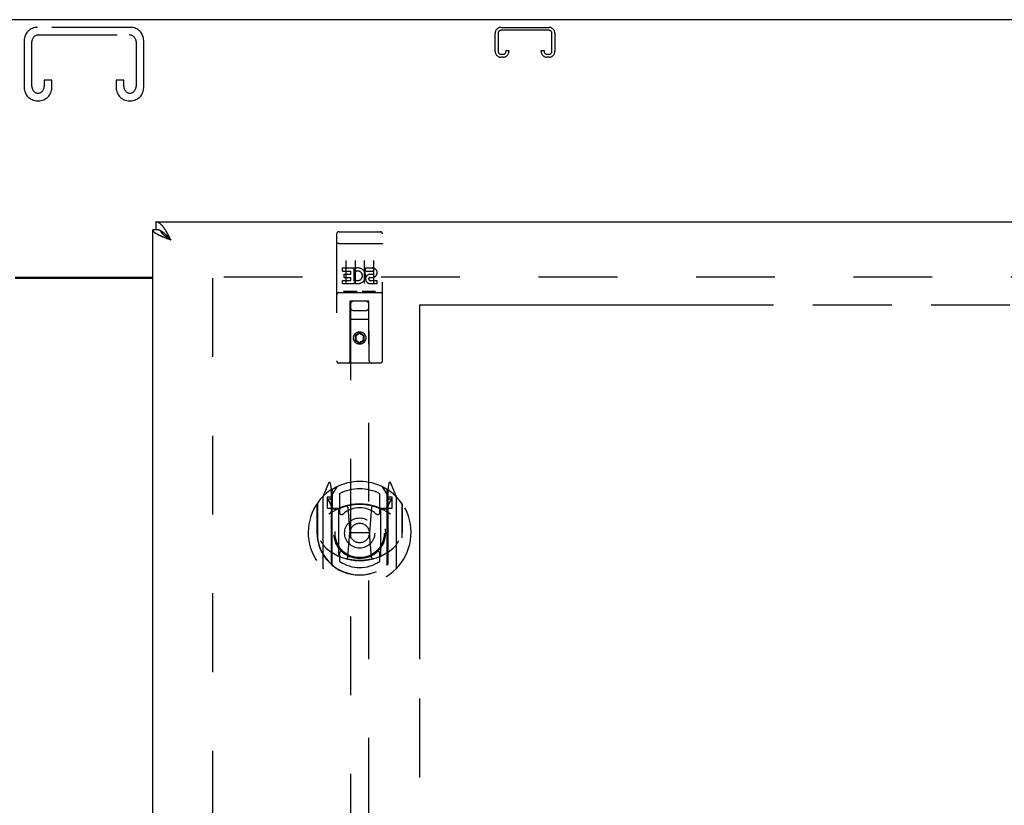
# Model space of a CAD drawing. Header units: inches. Extents: x 0 to 195, y 0 to 126.
# Tile 11 of 18: x 61 to 74, y 82 to 93. Entities that reach past the tile are written whole.
import ezdxf

# ---------------------------------------------------------------- set-up
doc = ezdxf.new("R2010")
doc.units = ezdxf.units.IN
doc.header["$LTSCALE"] = 10.71
doc.header["$MEASUREMENT"] = 0
doc.linetypes.add('HIDDEN', pattern=[0.2, 0.1, -0.1])
doc.linetypes.add('PHANTOM', pattern=[0.8, 0.45, -0.05, 0.1, -0.05, 0.1, -0.05])
doc.layers.get('0').update_dxf_attribs({"linetype": 'CONTINUOUS'})
for name, color, linetype in [('02___PRT_ALL_AXES', 7, 'CONTINUOUS'), ('AVAILABLE_DOOR_SPACE', 7, 'CONTINUOUS'), ('DEFAULT_2', 8, 'HIDDEN'), ('DIMENSIONS', 7, 'CONTINUOUS')]:
    doc.layers.add(name, color=color, linetype=linetype)
doc.styles.get("Standard").update_dxf_attribs({"font": 'arial.ttf'})
doc.dimstyles.new('DIMSTYLE_2', dxfattribs={"dimtxt": 0.893455, "dimasz": 1.145455, "dimexe": 0.09, "dimexo": 0.07, "dimgap": 0.039, "dimtad": 0, "dimtih": 1, "dimtoh": 1, "dimzin": 4, "dimdsep": 46, "dimtxsty": 'Standard', "dimblk": '_FILLED', "dimblk1": '_FILLED', "dimblk2": '_FILLED', "dimcen": 0.09, "dimazin": 1, "dimtfac": 1, "dimtdec": 3, "dimtofl": 0, "dimtmove": 0, "dimatfit": 3, "dimldrblk": '_FILLED', "dimfxl": 0, "dimtolj": 1, "dimtzin": 4, "dimarcsym": 0})

# ---------------------------------------------------------------- blocks, each defined once
blk = doc.blocks.new('_FILLED')
at = {"color": 0, "linetype": 'ByBlock'}
blk.add_solid([(0, 0), (-1, 0.2), (-1, -0.2)], dxfattribs=at)
blk = doc.blocks.new('*D13')
at = {"layer": 'DIMENSIONS', "color": 2, "linetype": 'Continuous'}
for p, q in [((62.706, 80.03), (60.415, 80.03)), ((66.331, 80.03), (68.415, 80.03))]:
    blk.add_line(p, q, dxfattribs=at)
at = {"layer": 'DIMENSIONS', "color": 2, "linetype": 'Continuous', "xscale": 1.1454545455, "yscale": 1.1454545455, "zscale": 1.1454545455}
blk.add_blockref('_FILLED', (62.706, 80.03), dxfattribs=at)
at = {"layer": 'DIMENSIONS', "color": 2, "linetype": 'Continuous', "xscale": 1.1454545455, "yscale": 1.1454545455, "zscale": 1.1454545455, "rotation": 180}
blk.add_blockref('_FILLED', (66.331, 80.03), dxfattribs=at)
at = {"layer": 'DIMENSIONS', "color": 2, "linetype": 'Continuous', "insert": (68.862, 80.477), "char_height": 0.8935, "width": 2.42794, "attachment_point": 1, "line_spacing_factor": 0.9}
blk.add_mtext('3.63', dxfattribs=at)
blk = doc.blocks.new('*D14')
at = {"layer": 'DIMENSIONS', "color": 2, "linetype": 'Continuous'}
for p, q in [((57.206, 78.476), (55.349, 78.476)), ((60.831, 78.476), (63.122, 78.476))]:
    blk.add_line(p, q, dxfattribs=at)
at = {"layer": 'DIMENSIONS', "color": 2, "linetype": 'Continuous', "xscale": 1.1454545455, "yscale": 1.1454545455, "zscale": 1.1454545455}
blk.add_blockref('_FILLED', (57.206, 78.476), dxfattribs=at)
at = {"layer": 'DIMENSIONS', "color": 2, "linetype": 'Continuous', "xscale": 1.1454545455, "yscale": 1.1454545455, "zscale": 1.1454545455, "rotation": 180}
blk.add_blockref('_FILLED', (60.831, 78.476), dxfattribs=at)
at = {"layer": 'DIMENSIONS', "color": 2, "linetype": 'Continuous', "insert": (54.902, 78.923), "char_height": 0.8935, "width": 2.42794, "attachment_point": 3, "line_spacing_factor": 0.9}
blk.add_mtext('3.63', dxfattribs=at)

msp = doc.modelspace()

# ---------------------------------------------------------------- linework, layer by layer
at = {"color": 3, "linetype": 'Continuous'}
for p, q in [((85.717, 92.971), (37.821, 92.971)), ((62.748, 90.221), (85.352, 90.221)), ((62.706, 39.825), (62.706, 90.117)), ((62.922, 90.032), (62.916, 90.044)), ((62.928, 90.021), (62.922, 90.032)), ((62.934, 90.009), (62.928, 90.021)), ((62.88, 90.001), (62.869, 90.006)), ((62.891, 89.997), (62.88, 90.001)), ((62.902, 89.993), (62.891, 89.997)), ((62.913, 89.989), (62.902, 89.993)), ((62.93, 89.983), (62.913, 89.989)), ((62.953, 89.974), (62.93, 89.983)), ((62.947, 89.986), (62.934, 90.009)), ((62.953, 89.974), (62.947, 89.986)), ((60.831, 89.471), (62.706, 89.471)), ((60.831, 89.456), (62.706, 89.456))]:
    msp.add_line(p, q, dxfattribs=at)
at = {"color": 7, "linetype": 'Continuous'}
for p, q in [((62.748, 90.221), (62.748, 90.117)), ((62.706, 90.117), (62.748, 90.117)), ((62.913, 90.018), (62.906, 90.024)), ((62.919, 90.011), (62.913, 90.018)), ((62.921, 89.995), (62.913, 90)), ((62.925, 90.005), (62.919, 90.011)), ((62.929, 89.99), (62.921, 89.995)), ((62.931, 89.998), (62.925, 90.005)), ((62.937, 89.984), (62.929, 89.99)), ((62.94, 89.988), (62.931, 89.998)), ((62.953, 89.974), (62.937, 89.984)), ((62.953, 89.974), (62.94, 89.988))]:
    msp.add_line(p, q, dxfattribs=at)
at = {"color": 3, "linetype": 'Continuous'}
for points in [[(62.875, 90.112), (62.872, 90.117), (62.869, 90.122), (62.866, 90.127), (62.863, 90.131), (62.86, 90.136), (62.857, 90.14), (62.854, 90.144), (62.851, 90.149), (62.847, 90.153), (62.844, 90.157), (62.841, 90.161), (62.838, 90.164), (62.835, 90.168), (62.832, 90.172), (62.829, 90.175), (62.826, 90.178), (62.823, 90.182), (62.82, 90.185), (62.816, 90.188), (62.813, 90.191), (62.81, 90.193), (62.807, 90.196), (62.804, 90.198), (62.801, 90.201), (62.798, 90.203), (62.795, 90.205), (62.792, 90.207), (62.789, 90.209), (62.786, 90.211), (62.782, 90.212), (62.779, 90.214), (62.776, 90.215), (62.773, 90.216), (62.77, 90.217), (62.767, 90.218), (62.764, 90.219), (62.761, 90.22), (62.758, 90.22), (62.755, 90.22), (62.751, 90.221), (62.748, 90.221)], [(62.814, 90.029), (62.809, 90.031), (62.804, 90.033), (62.8, 90.035), (62.795, 90.037), (62.791, 90.039), (62.787, 90.041), (62.783, 90.043), (62.779, 90.045), (62.775, 90.048), (62.771, 90.05), (62.767, 90.052), (62.763, 90.054), (62.76, 90.056), (62.756, 90.058), (62.753, 90.06), (62.749, 90.062), (62.746, 90.064), (62.743, 90.066), (62.74, 90.069), (62.737, 90.071), (62.735, 90.073), (62.732, 90.075), (62.73, 90.077), (62.727, 90.079), (62.725, 90.081), (62.723, 90.083), (62.721, 90.085), (62.719, 90.087), (62.717, 90.09), (62.716, 90.092), (62.714, 90.094), (62.713, 90.096), (62.712, 90.098), (62.711, 90.1), (62.71, 90.102), (62.709, 90.104), (62.708, 90.106), (62.707, 90.108), (62.707, 90.11), (62.707, 90.113), (62.706, 90.115), (62.706, 90.117)], [(62.869, 90.006), (62.859, 90.01), (62.853, 90.012), (62.848, 90.014), (62.843, 90.016), (62.838, 90.018), (62.833, 90.02), (62.828, 90.022), (62.823, 90.025), (62.818, 90.027), (62.814, 90.029)], [(62.916, 90.044), (62.913, 90.049), (62.909, 90.055), (62.906, 90.06), (62.903, 90.066), (62.9, 90.071), (62.897, 90.077), (62.894, 90.082), (62.891, 90.087), (62.888, 90.092), (62.885, 90.097), (62.882, 90.103), (62.878, 90.108), (62.875, 90.112)]]:
    msp.add_lwpolyline(points, dxfattribs=at)
at = {"color": 7, "linetype": 'Continuous'}
for points in [[(62.813, 90.099), (62.81, 90.101), (62.807, 90.102), (62.804, 90.104), (62.801, 90.105), (62.798, 90.107), (62.795, 90.108), (62.792, 90.109), (62.789, 90.11), (62.786, 90.111), (62.782, 90.112), (62.779, 90.113), (62.776, 90.113), (62.773, 90.114), (62.77, 90.115), (62.767, 90.115), (62.764, 90.116), (62.761, 90.116), (62.758, 90.116), (62.755, 90.117), (62.751, 90.117), (62.748, 90.117)], [(62.913, 90), (62.906, 90.005), (62.902, 90.007), (62.898, 90.01), (62.895, 90.012), (62.891, 90.015), (62.887, 90.018), (62.884, 90.02), (62.88, 90.023), (62.877, 90.025), (62.874, 90.028), (62.87, 90.03), (62.867, 90.033), (62.864, 90.035), (62.861, 90.038), (62.858, 90.04), (62.855, 90.043), (62.852, 90.045), (62.849, 90.048), (62.847, 90.051), (62.844, 90.053), (62.841, 90.056), (62.839, 90.058), (62.837, 90.061), (62.834, 90.063), (62.832, 90.066), (62.83, 90.068), (62.828, 90.071), (62.826, 90.073), (62.824, 90.076), (62.823, 90.079), (62.821, 90.081), (62.82, 90.084), (62.818, 90.086), (62.817, 90.089), (62.816, 90.091), (62.815, 90.094), (62.814, 90.096), (62.813, 90.099), (62.813, 90.1)], [(62.906, 90.024), (62.903, 90.027), (62.9, 90.03), (62.897, 90.033), (62.894, 90.037), (62.891, 90.04), (62.888, 90.043), (62.885, 90.045), (62.882, 90.048), (62.878, 90.051), (62.875, 90.054), (62.872, 90.057), (62.869, 90.06), (62.866, 90.062), (62.863, 90.065), (62.86, 90.068), (62.857, 90.07), (62.854, 90.073), (62.851, 90.075), (62.847, 90.077), (62.844, 90.08), (62.841, 90.082), (62.838, 90.084), (62.835, 90.086), (62.832, 90.088), (62.829, 90.09), (62.826, 90.092), (62.823, 90.094), (62.82, 90.096), (62.816, 90.098), (62.813, 90.099)]]:
    msp.add_lwpolyline(points, dxfattribs=at)
at = {"layer": '02___PRT_ALL_AXES', "color": 8, "linetype": 'HIDDEN'}
for p, q in [((65.236, 90.088), (65.801, 90.088)), ((65.287, 89.553), (65.287, 89.595)), ((65.287, 89.595), (65.443, 89.595)), ((65.287, 89.553), (65.401, 89.553)), ((65.308, 89.468), (65.308, 89.511)), ((65.308, 89.511), (65.401, 89.511)), ((65.401, 89.511), (65.401, 89.553)), ((65.443, 89.418), (65.443, 89.595)), ((65.467, 89.547), (65.451, 89.586)), ((65.599, 89.553), (65.599, 89.595)), ((65.599, 89.595), (65.692, 89.595)), ((65.599, 89.553), (65.692, 89.553)), ((65.663, 89.509), (65.692, 89.509)), ((65.287, 89.382), (65.287, 89.425)), ((65.287, 89.425), (65.401, 89.425)), ((65.287, 89.382), (65.443, 89.382)), ((65.308, 89.468), (65.401, 89.468)), ((65.401, 89.425), (65.401, 89.468)), ((65.443, 89.418), (65.456, 89.436)), ((65.443, 89.382), (65.443, 89.395)), ((65.447, 89.393), (65.443, 89.395)), ((65.659, 89.468), (65.706, 89.468)), ((65.663, 89.425), (65.756, 89.425)), ((65.663, 89.382), (65.756, 89.382)), ((65.756, 89.382), (65.756, 89.425)), ((65.236, 89.26), (65.801, 89.26))]:
    msp.add_line(p, q, dxfattribs=at)
msp.add_circle((65.519, 88.643), 0.085, dxfattribs=at)
for centre, radius, start, end in [((65.493, 89.489), 0.107, 244.2636, 113.4027), ((65.493, 89.489), 0.0639, 234.8895, 113.4026), ((65.663, 89.446), 0.0635, 90, 270), ((65.692, 89.531), 0.0644, 282.2995, 90.0775), ((65.692, 89.531), 0.0219, 269.9011, 90), ((65.663, 89.447), 0.0219, 100.307, 270)]:
    msp.add_arc(centre, radius, start, end, dxfattribs=at)
at = {"layer": 'AVAILABLE_DOOR_SPACE', "color": 4, "linetype": 'PHANTOM'}
for q in [(66.331, 65.846), (83.644, 89.096)]:
    msp.add_line((66.331, 89.096), q, dxfattribs=at)
at = {"layer": 'DEFAULT_2', "color": 8, "linetype": 'HIDDEN'}
for p, q in [((62.401, 92.867), (61.136, 92.867)), ((67.443, 92.867), (68.095, 92.867)), ((61.15, 92.763), (62.387, 92.763)), ((67.363, 92.541), (67.363, 92.787)), ((67.403, 92.787), (67.403, 92.541)), ((68.095, 92.827), (67.443, 92.827)), ((68.135, 92.541), (68.135, 92.787)), ((68.175, 92.787), (68.175, 92.541)), ((60.956, 92.687), (60.956, 92.047)), ((61.06, 92.061), (61.06, 92.673)), ((62.477, 92.673), (62.477, 92.061)), ((62.581, 92.047), (62.581, 92.687)), ((67.443, 92.501), (67.47, 92.501)), ((67.47, 92.461), (67.443, 92.461)), ((67.51, 92.541), (67.51, 92.554)), ((67.51, 92.554), (67.55, 92.554)), ((67.55, 92.554), (67.55, 92.541)), ((67.988, 92.541), (67.988, 92.554)), ((67.988, 92.554), (68.028, 92.554)), ((68.028, 92.554), (68.028, 92.541)), ((68.068, 92.501), (68.095, 92.501)), ((68.095, 92.461), (68.068, 92.461)), ((61.227, 92.148), (61.227, 92.061)), ((61.331, 92.148), (61.227, 92.148)), ((61.331, 92.047), (61.331, 92.148)), ((62.206, 92.148), (62.206, 92.047)), ((62.31, 92.148), (62.206, 92.148)), ((62.31, 92.061), (62.31, 92.148)), ((61.136, 91.867), (61.151, 91.867)), ((62.386, 91.867), (62.401, 91.867)), ((65.206, 90.058), (65.206, 88.333)), ((65.301, 90.088), (65.486, 90.088)), ((65.551, 90.088), (65.736, 90.088)), ((65.831, 88.333), (65.831, 90.058)), ((65.223, 89.929), (65.222, 89.929)), ((65.224, 89.93), (65.223, 89.929)), ((65.224, 89.93), (65.224, 89.93)), ((65.225, 89.93), (65.224, 89.93)), ((65.226, 89.93), (65.225, 89.93)), ((65.227, 89.93), (65.226, 89.93)), ((65.228, 89.93), (65.227, 89.93)), ((65.228, 89.93), (65.228, 89.93)), ((65.229, 89.93), (65.228, 89.93)), ((65.23, 89.93), (65.229, 89.93)), ((65.231, 89.93), (65.23, 89.93)), ((65.232, 89.93), (65.231, 89.93)), ((65.233, 89.93), (65.232, 89.93)), ((65.233, 89.93), (65.233, 89.93)), ((65.234, 89.93), (65.233, 89.93)), ((65.235, 89.93), (65.234, 89.93)), ((65.236, 89.93), (65.235, 89.93)), ((65.236, 89.93), (65.801, 89.93)), ((65.801, 89.93), (65.802, 89.93)), ((65.802, 89.93), (65.803, 89.93)), ((65.803, 89.93), (65.804, 89.93)), ((65.804, 89.93), (65.805, 89.93)), ((65.805, 89.93), (65.806, 89.93)), ((65.806, 89.93), (65.806, 89.93)), ((65.806, 89.93), (65.807, 89.93)), ((65.807, 89.93), (65.808, 89.93)), ((65.808, 89.93), (65.809, 89.93)), ((65.809, 89.93), (65.81, 89.93)), ((65.81, 89.93), (65.81, 89.93)), ((65.81, 89.93), (65.811, 89.93)), ((65.811, 89.93), (65.812, 89.93)), ((65.812, 89.93), (65.813, 89.93)), ((65.813, 89.93), (65.814, 89.93)), ((65.814, 89.93), (65.814, 89.93)), ((65.331, 89.697), (65.331, 89.391)), ((65.456, 89.697), (65.456, 89.391)), ((65.581, 89.697), (65.581, 89.391)), ((65.706, 89.697), (65.706, 89.391)), ((84.019, 89.471), (63.415, 89.471)), ((63.519, 89.456), (63.519, 40.486)), ((65.236, 89.26), (65.801, 89.26)), ((65.48, 89.276), (65.308, 89.276)), ((65.73, 89.276), (65.558, 89.276)), ((65.389, 88.333), (65.392, 89.143)), ((65.394, 89.143), (65.392, 89.143)), ((65.394, 89.143), (65.394, 67.141)), ((65.644, 89.143), (65.394, 89.143)), ((65.644, 67.141), (65.644, 89.143)), ((65.645, 89.143), (65.644, 89.143)), ((65.649, 88.333), (65.645, 89.143)), ((65.434, 89.018), (65.604, 89.018)), ((65.646, 88.893), (65.391, 88.893)), ((65.519, 88.715), (65.456, 88.679)), ((65.456, 88.679), (65.456, 88.607)), ((65.456, 88.679), (65.466, 88.673)), ((65.519, 88.704), (65.466, 88.673)), ((65.519, 88.715), (65.519, 88.704)), ((65.581, 88.679), (65.519, 88.715)), ((65.571, 88.673), (65.519, 88.704)), ((65.581, 88.679), (65.571, 88.673)), ((65.581, 88.607), (65.581, 88.679)), ((65.456, 88.607), (65.466, 88.613)), ((65.456, 88.607), (65.519, 88.571)), ((65.466, 88.673), (65.466, 88.613)), ((65.466, 88.613), (65.519, 88.582)), ((65.519, 88.582), (65.571, 88.613)), ((65.519, 88.571), (65.581, 88.607)), ((65.519, 88.571), (65.519, 88.582)), ((65.571, 88.613), (65.571, 88.673)), ((65.581, 88.607), (65.571, 88.613)), ((65.801, 88.303), (65.236, 88.303)), ((65.093, 86.669), (65.023, 86.494)), ((66.014, 86.494), (65.944, 86.669)), ((65.115, 86.564), (65.115, 86.564)), ((65.115, 86.564), (65.115, 86.564)), ((65.115, 86.564), (65.115, 86.564)), ((65.136, 86.586), (65.122, 86.666)), ((65.136, 85.569), (65.136, 86.586)), ((65.144, 86.513), (65.214, 86.622)), ((65.144, 85.569), (65.144, 86.572)), ((65.146, 86.548), (65.146, 86.34)), ((65.824, 86.622), (65.894, 86.513)), ((65.891, 86.34), (65.891, 86.548)), ((65.894, 85.569), (65.894, 86.572)), ((65.916, 86.666), (65.901, 86.586)), ((65.901, 86.586), (65.901, 85.569)), ((65.923, 86.564), (65.918, 86.567)), ((65.019, 86.483), (65.019, 85.516)), ((65.076, 86.478), (65.076, 86.328)), ((65.136, 86.478), (65.076, 86.478)), ((65.085, 86.446), (65.114, 86.4)), ((65.144, 86.453), (65.089, 86.453)), ((65.244, 86.526), (65.244, 86.273)), ((65.794, 86.273), (65.794, 86.526)), ((65.949, 86.453), (65.894, 86.453)), ((65.961, 86.478), (65.901, 86.478)), ((65.924, 86.4), (65.953, 86.446)), ((65.961, 86.328), (65.961, 86.478)), ((66.019, 85.516), (66.019, 86.483)), ((64.936, 86.387), (64.936, 85.999)), ((64.944, 86.385), (64.944, 85.928)), ((65.076, 86.328), (65.136, 86.328)), ((65.236, 86.327), (65.164, 86.327)), ((65.166, 86.32), (65.232, 86.32)), ((65.236, 85.686), (65.236, 86.317)), ((65.356, 86.343), (65.386, 85.999)), ((65.682, 86.343), (65.651, 85.999)), ((65.874, 86.327), (65.801, 86.327)), ((65.801, 86.317), (65.801, 85.686)), ((65.806, 86.32), (65.871, 86.32)), ((65.901, 86.328), (65.961, 86.328)), ((66.094, 86.385), (66.094, 85.928)), ((66.101, 85.999), (66.101, 86.387)), ((64.936, 85.999), (64.951, 85.999)), ((65.356, 85.66), (65.386, 85.999)), ((65.386, 85.999), (65.651, 85.999)), ((65.681, 85.66), (65.651, 85.999)), ((66.101, 85.999), (66.086, 85.999)), ((64.944, 85.928), (64.944, 85.925)), ((66.094, 85.928), (66.094, 85.925)), ((65.244, 85.712), (65.244, 85.609)), ((65.794, 85.609), (65.794, 85.712))]:
    msp.add_line(p, q, dxfattribs=at)
for points in [[(65.222, 89.929), (65.222, 89.929), (65.221, 89.929), (65.221, 89.929), (65.221, 89.929), (65.22, 89.929), (65.22, 89.929), (65.22, 89.929), (65.219, 89.929), (65.219, 89.929), (65.219, 89.929), (65.218, 89.929), (65.218, 89.929), (65.218, 89.929), (65.217, 89.929), (65.217, 89.928), (65.217, 89.928), (65.216, 89.928), (65.216, 89.928), (65.216, 89.928), (65.215, 89.928), (65.215, 89.928), (65.215, 89.928), (65.215, 89.928), (65.214, 89.928), (65.214, 89.928), (65.214, 89.928), (65.213, 89.928), (65.213, 89.928), (65.213, 89.927), (65.213, 89.927), (65.212, 89.927), (65.212, 89.927), (65.212, 89.927), (65.212, 89.927), (65.211, 89.927), (65.211, 89.927), (65.211, 89.927), (65.211, 89.927), (65.21, 89.927), (65.21, 89.926), (65.21, 89.926), (65.21, 89.926), (65.21, 89.926), (65.209, 89.926), (65.209, 89.926), (65.209, 89.926), (65.209, 89.926), (65.209, 89.926), (65.209, 89.926), (65.208, 89.926), (65.208, 89.925), (65.208, 89.925), (65.208, 89.925), (65.208, 89.925), (65.208, 89.925), (65.208, 89.925), (65.208, 89.925), (65.207, 89.925), (65.207, 89.925), (65.207, 89.925), (65.207, 89.924), (65.207, 89.924), (65.207, 89.924), (65.207, 89.924), (65.207, 89.924), (65.207, 89.924), (65.207, 89.924), (65.207, 89.924), (65.207, 89.924), (65.206, 89.924), (65.206, 89.923), (65.206, 89.923), (65.206, 89.923), (65.206, 89.923), (65.206, 89.923), (65.206, 89.923), (65.206, 89.923)], [(65.814, 89.93), (65.815, 89.929), (65.815, 89.929), (65.816, 89.929), (65.816, 89.929), (65.817, 89.929), (65.817, 89.929), (65.817, 89.929), (65.818, 89.929), (65.818, 89.929), (65.818, 89.929), (65.819, 89.929), (65.819, 89.929), (65.819, 89.929), (65.82, 89.929), (65.82, 89.929), (65.82, 89.929), (65.821, 89.928), (65.821, 89.928), (65.821, 89.928), (65.822, 89.928), (65.822, 89.928), (65.822, 89.928), (65.823, 89.928), (65.823, 89.928), (65.823, 89.928), (65.823, 89.928), (65.824, 89.928), (65.824, 89.928), (65.824, 89.928), (65.825, 89.928), (65.825, 89.927), (65.825, 89.927), (65.825, 89.927), (65.826, 89.927), (65.826, 89.927), (65.826, 89.927), (65.826, 89.927), (65.827, 89.927), (65.827, 89.927), (65.827, 89.927), (65.827, 89.927), (65.827, 89.926), (65.828, 89.926), (65.828, 89.926), (65.828, 89.926), (65.828, 89.926), (65.828, 89.926), (65.829, 89.926), (65.829, 89.926), (65.829, 89.926), (65.829, 89.926), (65.829, 89.926), (65.829, 89.925), (65.83, 89.925), (65.83, 89.925), (65.83, 89.925), (65.83, 89.925), (65.83, 89.925), (65.83, 89.925), (65.83, 89.925), (65.83, 89.925), (65.83, 89.925), (65.831, 89.924), (65.831, 89.924), (65.831, 89.924), (65.831, 89.924), (65.831, 89.924), (65.831, 89.924), (65.831, 89.924), (65.831, 89.924), (65.831, 89.924), (65.831, 89.924), (65.831, 89.923), (65.831, 89.923), (65.831, 89.923), (65.831, 89.923), (65.831, 89.923), (65.831, 89.923), (65.831, 89.923)], [(65.308, 89.276), (65.308, 89.276), (65.307, 89.276), (65.307, 89.276), (65.307, 89.276), (65.307, 89.276), (65.307, 89.276), (65.306, 89.276), (65.306, 89.276), (65.306, 89.276), (65.306, 89.276), (65.306, 89.276), (65.306, 89.276), (65.305, 89.276), (65.305, 89.276), (65.305, 89.276), (65.305, 89.276), (65.305, 89.276), (65.305, 89.276), (65.304, 89.276), (65.304, 89.277), (65.304, 89.277), (65.304, 89.277), (65.304, 89.277), (65.304, 89.277), (65.304, 89.277), (65.303, 89.277), (65.303, 89.277), (65.303, 89.277), (65.303, 89.277), (65.303, 89.277), (65.303, 89.277), (65.303, 89.277), (65.303, 89.277), (65.302, 89.277), (65.302, 89.277), (65.302, 89.277), (65.302, 89.277), (65.302, 89.277), (65.302, 89.277), (65.302, 89.277), (65.302, 89.277), (65.302, 89.277), (65.302, 89.277), (65.302, 89.277), (65.301, 89.277), (65.301, 89.277)], [(65.486, 89.277), (65.486, 89.277), (65.486, 89.277), (65.486, 89.277), (65.486, 89.277), (65.486, 89.277), (65.486, 89.277), (65.486, 89.277), (65.486, 89.277), (65.485, 89.277), (65.485, 89.277), (65.485, 89.277), (65.485, 89.277), (65.485, 89.277), (65.485, 89.277), (65.485, 89.277), (65.485, 89.277), (65.485, 89.277), (65.484, 89.277), (65.484, 89.277), (65.484, 89.277), (65.484, 89.277), (65.484, 89.277), (65.484, 89.277), (65.484, 89.277), (65.484, 89.277), (65.483, 89.277), (65.483, 89.276), (65.483, 89.276), (65.483, 89.276), (65.483, 89.276), (65.483, 89.276), (65.482, 89.276), (65.482, 89.276), (65.482, 89.276), (65.482, 89.276), (65.482, 89.276), (65.482, 89.276), (65.481, 89.276), (65.481, 89.276), (65.481, 89.276), (65.481, 89.276), (65.481, 89.276), (65.48, 89.276), (65.48, 89.276), (65.48, 89.276)], [(65.558, 89.276), (65.558, 89.276), (65.557, 89.276), (65.557, 89.276), (65.557, 89.276), (65.557, 89.276), (65.557, 89.276), (65.556, 89.276), (65.556, 89.276), (65.556, 89.276), (65.556, 89.276), (65.556, 89.276), (65.556, 89.276), (65.555, 89.276), (65.555, 89.276), (65.555, 89.276), (65.555, 89.276), (65.555, 89.276), (65.555, 89.276), (65.554, 89.276), (65.554, 89.277), (65.554, 89.277), (65.554, 89.277), (65.554, 89.277), (65.554, 89.277), (65.554, 89.277), (65.553, 89.277), (65.553, 89.277), (65.553, 89.277), (65.553, 89.277), (65.553, 89.277), (65.553, 89.277), (65.553, 89.277), (65.553, 89.277), (65.553, 89.277), (65.552, 89.277), (65.552, 89.277), (65.552, 89.277), (65.552, 89.277), (65.552, 89.277), (65.552, 89.277), (65.552, 89.277), (65.552, 89.277), (65.552, 89.277), (65.552, 89.277), (65.551, 89.277), (65.551, 89.277)], [(65.736, 89.277), (65.736, 89.277), (65.736, 89.277), (65.736, 89.277), (65.736, 89.277), (65.736, 89.277), (65.736, 89.277), (65.736, 89.277), (65.736, 89.277), (65.735, 89.277), (65.735, 89.277), (65.735, 89.277), (65.735, 89.277), (65.735, 89.277), (65.735, 89.277), (65.735, 89.277), (65.735, 89.277), (65.735, 89.277), (65.734, 89.277), (65.734, 89.277), (65.734, 89.277), (65.734, 89.277), (65.734, 89.277), (65.734, 89.277), (65.734, 89.277), (65.734, 89.277), (65.733, 89.277), (65.733, 89.276), (65.733, 89.276), (65.733, 89.276), (65.733, 89.276), (65.733, 89.276), (65.732, 89.276), (65.732, 89.276), (65.732, 89.276), (65.732, 89.276), (65.732, 89.276), (65.732, 89.276), (65.731, 89.276), (65.731, 89.276), (65.731, 89.276), (65.731, 89.276), (65.731, 89.276), (65.73, 89.276), (65.73, 89.276), (65.73, 89.276)], [(64.986, 85.886), (64.989, 85.881), (64.992, 85.876), (64.995, 85.871), (64.998, 85.866), (65.001, 85.862), (65.004, 85.857), (65.007, 85.853), (65.009, 85.849), (65.012, 85.846), (65.014, 85.842), (65.017, 85.839), (65.019, 85.835), (65.021, 85.832), (65.024, 85.829), (65.026, 85.826), (65.028, 85.823), (65.03, 85.82), (65.032, 85.818), (65.035, 85.815), (65.037, 85.813), (65.039, 85.81), (65.041, 85.808), (65.042, 85.806), (65.044, 85.804), (65.046, 85.802), (65.048, 85.8), (65.05, 85.798), (65.052, 85.796), (65.053, 85.795), (65.055, 85.793), (65.057, 85.791), (65.058, 85.79), (65.06, 85.788), (65.061, 85.787), (65.063, 85.786), (65.064, 85.784)], [(65.973, 85.784), (65.975, 85.786), (65.976, 85.787), (65.978, 85.788), (65.979, 85.79), (65.981, 85.791), (65.983, 85.793), (65.984, 85.795), (65.986, 85.796), (65.988, 85.798), (65.99, 85.8), (65.991, 85.802), (65.993, 85.804), (65.995, 85.806), (65.997, 85.808), (65.999, 85.81), (66.001, 85.813), (66.003, 85.815), (66.005, 85.818), (66.007, 85.82), (66.01, 85.823), (66.012, 85.826), (66.014, 85.829), (66.016, 85.832), (66.019, 85.835), (66.021, 85.839), (66.023, 85.842), (66.026, 85.846), (66.029, 85.849), (66.031, 85.853), (66.034, 85.857), (66.037, 85.862), (66.039, 85.866), (66.042, 85.871), (66.045, 85.876), (66.048, 85.881), (66.051, 85.886)], [(65.707, 85.642), (65.701, 85.641), (65.696, 85.64), (65.691, 85.638), (65.685, 85.637), (65.68, 85.635), (65.674, 85.634), (65.669, 85.633), (65.663, 85.632), (65.658, 85.631), (65.652, 85.63), (65.647, 85.629), (65.641, 85.628), (65.636, 85.627), (65.63, 85.626), (65.625, 85.625), (65.619, 85.624), (65.614, 85.623), (65.608, 85.622), (65.603, 85.622), (65.597, 85.621), (65.591, 85.621), (65.586, 85.62), (65.58, 85.619), (65.575, 85.619), (65.569, 85.619), (65.564, 85.618), (65.558, 85.618), (65.552, 85.618), (65.547, 85.617), (65.541, 85.617), (65.536, 85.617), (65.53, 85.617), (65.524, 85.617), (65.519, 85.617), (65.513, 85.617), (65.508, 85.617), (65.502, 85.617), (65.496, 85.617), (65.491, 85.617), (65.485, 85.618), (65.48, 85.618), (65.474, 85.618), (65.469, 85.619), (65.463, 85.619), (65.457, 85.619), (65.452, 85.62), (65.446, 85.621), (65.441, 85.621), (65.435, 85.622), (65.43, 85.622), (65.424, 85.623), (65.418, 85.624), (65.413, 85.625), (65.407, 85.626), (65.402, 85.627), (65.396, 85.628), (65.391, 85.629), (65.385, 85.63), (65.38, 85.631), (65.374, 85.632), (65.369, 85.633), (65.363, 85.634), (65.358, 85.635), (65.353, 85.637), (65.347, 85.638), (65.342, 85.64), (65.336, 85.641), (65.331, 85.642)]]:
    msp.add_lwpolyline(points, dxfattribs=at)
for centre, radius in [((65.519, 88.643), 0.0845), ((65.519, 85.992), 0.35), ((65.519, 85.992), 0.335), ((65.519, 85.992), 0.205), ((65.519, 85.992), 0.133)]:
    msp.add_circle(centre, radius, dxfattribs=at)
for centre, radius, start, end in [((61.136, 92.687), 0.18, 90, 180), ((62.401, 92.687), 0.18, 0, 90), ((67.443, 92.787), 0.08, 90, 180), ((68.095, 92.787), 0.08, 0, 90), ((61.15, 92.673), 0.09, 90, 180), ((62.387, 92.673), 0.09, 0, 90), ((67.443, 92.787), 0.04, 90, 180), ((68.095, 92.787), 0.04, 0, 90), ((67.443, 92.541), 0.08, 180, 270), ((67.443, 92.541), 0.04, 180, 270), ((67.47, 92.541), 0.08, 270, 360), ((67.47, 92.541), 0.04, 270, 360), ((68.068, 92.541), 0.08, 180, 270), ((68.068, 92.541), 0.04, 180, 270), ((68.095, 92.541), 0.08, 270, 360), ((68.095, 92.541), 0.04, 270, 360), ((61.136, 92.047), 0.18, 180, 270), ((61.15, 92.061), 0.09, 180, 261.7808), ((61.137, 92.061), 0.09, 270, 360), ((61.151, 92.047), 0.18, 270, 360), ((62.386, 92.047), 0.18, 180, 270), ((62.4, 92.061), 0.09, 180, 261.7808), ((62.387, 92.061), 0.09, 270, 360), ((62.401, 92.047), 0.18, 270, 360), ((65.236, 90.058), 0.03, 90, 180), ((65.801, 90.058), 0.03, 0, 90), ((65.236, 89.23), 0.03, 90, 180), ((65.801, 89.23), 0.03, 0, 90), ((65.434, 89.103), 0.04, 90, 180), ((65.604, 89.103), 0.04, 0, 90), ((65.434, 89.058), 0.04, 180, 270), ((65.604, 89.058), 0.04, 270, 360), ((65.236, 88.333), 0.03, 180, 270), ((65.359, 88.333), 0.03, 270, 360), ((65.679, 88.333), 0.03, 180, 270), ((65.801, 88.333), 0.03, 270, 360), ((65.519, 85.992), 0.7, 35.2961, 144.7039), ((65.107, 86.664), 0.015, 10, 158.1959), ((65.93, 86.664), 0.015, 21.8041, 170), ((65.519, 85.999), 0.7, 125.5126, 54.4874), ((65.124, 86.553), 0.02, 0, 125.5126), ((65.126, 86.548), 0.02, 0, 125.2543), ((65.164, 86.572), 0.02, 121.4688, 179.9992), ((65.519, 85.992), 0.6, 62.7204, 117.2796), ((65.874, 86.572), 0.02, 0, 58.5295), ((65.911, 86.548), 0.02, 54.7457, 180), ((65.914, 86.553), 0.02, 54.4874, 180), ((65.034, 86.483), 0.015, 135.0748, 180), ((65.089, 86.448), 0.005, 90, 212.6792), ((65.949, 86.448), 0.005, 327.3208, 90), ((66.004, 86.483), 0.015, 0, 44.9252), ((64.964, 86.385), 0.02, 144.7039, 180), ((65.519, 85.687), 0.7, 53.2319, 126.7681), ((64.956, 86.298), 0.188, 0, 32.6792), ((65.164, 86.347), 0.02, 180, 270), ((65.166, 86.34), 0.02, 180, 270), ((65.232, 86.34), 0.02, 270, 293.464), ((65.251, 86.317), 0.015, 112.9863, 180), ((65.519, 85.68), 0.7, 66.536, 113.464), ((65.274, 86.273), 0.03, 180, 311.1261), ((65.519, 85.992), 0.343, 48.8739, 131.1261), ((65.336, 86.342), 0.02, 5.0796, 105.6131), ((65.702, 86.342), 0.02, 74.3869, 174.9204), ((65.764, 86.273), 0.03, 228.8739, 360), ((65.786, 86.317), 0.015, 0, 67.0137), ((65.806, 86.34), 0.02, 246.536, 270), ((65.871, 86.34), 0.02, 270, 360), ((65.874, 86.347), 0.02, 270, 360), ((66.082, 86.298), 0.188, 147.3208, 180), ((66.074, 86.385), 0.02, 0, 35.2961), ((65.519, 86.002), 0.583, 180.2464, 359.7536), ((64.964, 85.928), 0.02, 180, 187.6622), ((65.519, 86.002), 0.58, 187.6622, 352.3378), ((66.074, 85.928), 0.02, 352.3378, 360), ((65.519, 86.317), 0.7, 229.529, 310.471), ((65.274, 85.712), 0.03, 48.8739, 180), ((65.519, 85.992), 0.343, 228.8739, 311.1261), ((65.764, 85.712), 0.03, 0, 131.1261), ((65.251, 85.686), 0.015, 180, 247.0137), ((65.519, 86.002), 0.48, 235.0461, 304.9539), ((65.336, 85.662), 0.02, 254.4248, 354.9204), ((65.701, 85.662), 0.02, 185.0796, 285.5752), ((65.786, 85.686), 0.015, 292.9863, 360), ((65.034, 85.516), 0.015, 180, 224.9252), ((65.151, 85.569), 0.015, 180, 229.6413), ((65.164, 85.569), 0.02, 180, 230.6594), ((65.874, 85.569), 0.02, 309.3378, 359.9984), ((65.886, 85.569), 0.015, 310.3587, 360), ((66.004, 85.516), 0.015, 315.0748, 360)]:
    msp.add_arc(centre, radius, start, end, dxfattribs=at)

# ---------------------------------------------------------------- dimensions: what is measured, and where the dimension line sits
at = {"layer": 'DIMENSIONS', "color": 2, "linetype": 'Continuous'}
dim = msp.add_linear_dim(base=(60.831332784, 78.476468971), p1=(57.206332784, 65.845752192), p2=(60.831332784, 90.096752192), dimstyle='DIMSTYLE_2', dxfattribs=at)
dim.commit()
dim.dimension.update_dxf_attribs({"geometry": '*D14', "text_midpoint": (53.687306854, 78.471488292), "dimtype": 160})
dim = msp.add_linear_dim(base=(62.706332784, 80.030245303), p1=(66.331332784, 89.095752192), p2=(62.706332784, 39.844752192), angle=180, dimstyle='DIMSTYLE_2', dxfattribs=at)
dim.commit()
dim.dimension.update_dxf_attribs({"geometry": '*D13', "text_midpoint": (70.074604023, 80.025265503), "dimtype": 160})

doc.saveas('drawing.dxf')
